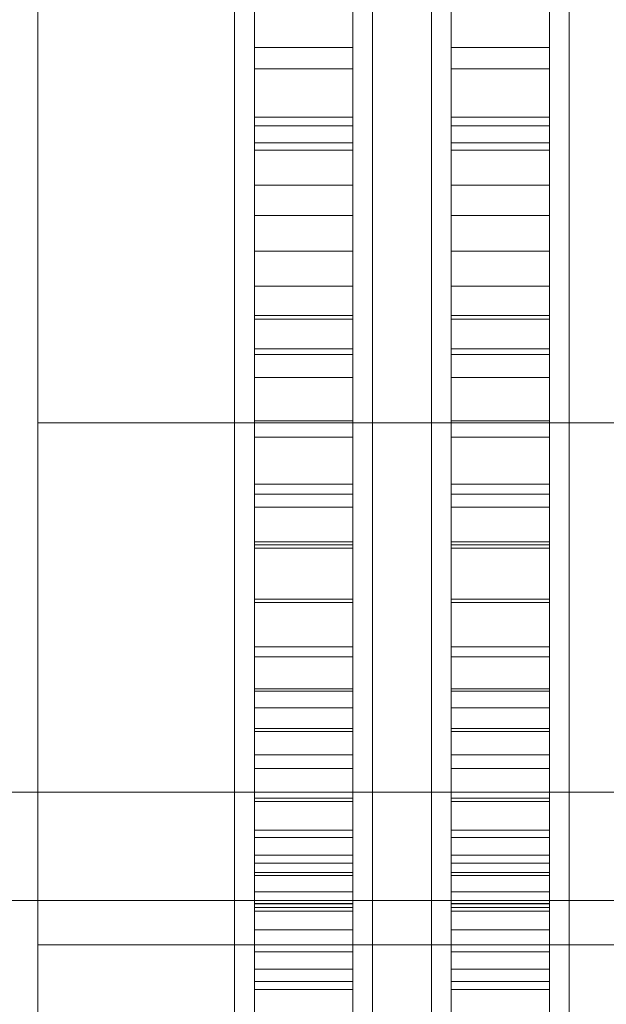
# Model space of a CAD drawing. Header units: millimetres. Extents: x -3490 to 61924, y -72580 to 6847.
# Tile 38 of 256: x -1662 to -1602, y -34514 to -34413. Entities that reach past the tile are written whole.
import ezdxf

# ---------------------------------------------------------------- set-up
doc = ezdxf.new("R2010")
doc.units = ezdxf.units.MM
for name, color, linetype, lineweight in [('COTAS_P', 1, 'Continuous', 0), ('frontal_briquetadora', 7, 'Continuous', 0), ('frontal_tolva', 7, 'Continuous', 0)]:
    doc.layers.add(name, color=color, linetype=linetype, lineweight=lineweight)
doc.dimstyles.new('R19_100', dxfattribs={"dimtxt": 250, "dimasz": 150, "dimexe": 150, "dimexo": 80, "dimgap": 100, "dimtad": 1, "dimtih": 1, "dimtoh": 1, "dimdsep": 46, "dimcen": 0.09, "dimadec": 0, "dimazin": 0, "dimtfac": 1, "dimtdec": 4, "dimtofl": 0, "dimtmove": 0, "dimatfit": 3, "dimfxl": 1, "dimtolj": 1, "dimtzin": 0, "dimarcsym": 0})

# ---------------------------------------------------------------- blocks, each defined once
blk = doc.blocks.new('DIM_R29_52')
at = {"layer": 'COTAS_P'}
for p, q in [((-1750, -34600), (-1600, -34555)), ((2600, -34600), (2450, -34555)), ((-1750, -35500), (-1750, -34600)), ((-1750, -34600), (2600, -34600)), ((-1750, -34600), (-1600, -34645)), ((2600, -34600), (2450, -34645)), ((2600, -35500), (2600, -34600))]:
    blk.add_line(p, q, dxfattribs=at)
blk.add_text('4350 P', height=250, dxfattribs=at).set_placement((425, -34500))

msp = doc.modelspace()

# ---------------------------------------------------------------- linework, layer by layer
at = {"layer": 'frontal_briquetadora'}
for p, q in [((-1660, -34400.738), (-1660, -34413.792)), ((-1660, -34402.775), (-1660, -34421.718)), ((-1640, -34402.775), (-1640, -34421.718)), ((-1626, -34402.775), (-1626, -34421.718)), ((-1620, -34402.775), (-1620, -34421.718)), ((-1606, -34402.775), (-1606, -34421.718)), ((-1640, -34403.151), (-1640, -34422.364)), ((-1626, -34403.151), (-1626, -34422.364)), ((-1620, -34403.151), (-1620, -34422.364)), ((-1606, -34403.151), (-1606, -34422.364)), ((-1638, -34404.063), (-1638, -34424.199)), ((-1628, -34404.063), (-1628, -34424.199)), ((-1618, -34404.063), (-1618, -34424.199)), ((-1608, -34404.063), (-1608, -34424.199)), ((-1638, -34406.032), (-1638, -34426.703)), ((-1628, -34406.032), (-1628, -34426.703)), ((-1618, -34406.032), (-1618, -34426.703)), ((-1608, -34406.032), (-1608, -34426.703)), ((-1640, -34407.646), (-1640, -34426.432)), ((-1626, -34407.646), (-1626, -34426.432)), ((-1620, -34407.646), (-1620, -34426.432)), ((-1606, -34407.646), (-1606, -34426.432)), ((-1660, -34408.633), (-1660, -34427.684)), ((-1640, -34408.633), (-1640, -34427.684)), ((-1626, -34408.633), (-1626, -34427.684)), ((-1620, -34408.633), (-1620, -34427.684)), ((-1606, -34408.633), (-1606, -34427.684)), ((-1638, -34416.256), (-1638, -34409.071)), ((-1628, -34416.256), (-1628, -34409.071)), ((-1618, -34416.256), (-1618, -34409.071)), ((-1608, -34416.256), (-1608, -34409.071)), ((-1638, -34418.428), (-1638, -34410.768)), ((-1628, -34418.428), (-1628, -34410.768)), ((-1618, -34418.428), (-1618, -34410.768)), ((-1608, -34418.428), (-1608, -34410.768)), ((-1660, -34413.792), (-1660, -34423.992)), ((-1638, -34423.318), (-1638, -34416.256)), ((-1638, -34416.256), (-1628, -34416.256)), ((-1628, -34423.318), (-1628, -34416.256)), ((-1618, -34423.318), (-1618, -34416.256)), ((-1618, -34416.256), (-1608, -34416.256)), ((-1608, -34423.318), (-1608, -34416.256)), ((-1638, -34425.957), (-1638, -34418.428)), ((-1638, -34418.428), (-1628, -34418.428)), ((-1628, -34425.957), (-1628, -34418.428)), ((-1618, -34425.957), (-1618, -34418.428)), ((-1618, -34418.428), (-1608, -34418.428)), ((-1608, -34425.957), (-1608, -34418.428)), ((-1660, -34421.718), (-1660, -34439.805)), ((-1640, -34421.718), (-1640, -34439.805)), ((-1626, -34421.718), (-1626, -34439.805)), ((-1620, -34421.718), (-1620, -34439.805)), ((-1606, -34421.718), (-1606, -34439.805)), ((-1640, -34422.364), (-1640, -34440.514)), ((-1626, -34422.364), (-1626, -34440.514)), ((-1620, -34422.364), (-1620, -34440.514)), ((-1606, -34422.364), (-1606, -34440.514)), ((-1660, -34423.992), (-1660, -34430.992)), ((-1638, -34430.23), (-1638, -34423.318)), ((-1638, -34423.318), (-1628, -34423.318)), ((-1628, -34430.23), (-1628, -34423.318)), ((-1618, -34430.23), (-1618, -34423.318)), ((-1618, -34423.318), (-1608, -34423.318)), ((-1608, -34430.23), (-1608, -34423.318)), ((-1638, -34424.199), (-1638, -34443.878)), ((-1638, -34424.199), (-1628, -34424.199)), ((-1628, -34424.199), (-1628, -34443.878)), ((-1618, -34424.199), (-1618, -34443.878)), ((-1618, -34424.199), (-1608, -34424.199)), ((-1608, -34424.199), (-1608, -34443.878)), ((-1638, -34433.326), (-1638, -34425.957)), ((-1638, -34425.957), (-1628, -34425.957)), ((-1628, -34433.326), (-1628, -34425.957)), ((-1618, -34433.326), (-1618, -34425.957)), ((-1618, -34425.957), (-1608, -34425.957)), ((-1608, -34433.326), (-1608, -34425.957)), ((-1640, -34426.432), (-1640, -34444.805)), ((-1638, -34426.703), (-1638, -34446.905)), ((-1638, -34426.703), (-1628, -34426.703)), ((-1628, -34426.703), (-1628, -34446.905)), ((-1626, -34426.432), (-1626, -34444.805)), ((-1620, -34426.432), (-1620, -34444.805)), ((-1618, -34426.703), (-1618, -34446.905)), ((-1618, -34426.703), (-1608, -34426.703)), ((-1608, -34426.703), (-1608, -34446.905)), ((-1606, -34426.432), (-1606, -34444.805)), ((-1660, -34427.684), (-1660, -34446.333)), ((-1640, -34427.684), (-1640, -34446.333)), ((-1626, -34427.684), (-1626, -34446.333)), ((-1620, -34427.684), (-1620, -34446.333)), ((-1606, -34427.684), (-1606, -34446.333)), ((-1660, -34430.992), (-1660, -34434.552)), ((-1638, -34436.967), (-1638, -34430.23)), ((-1638, -34430.23), (-1628, -34430.23)), ((-1628, -34436.967), (-1628, -34430.23)), ((-1618, -34436.967), (-1618, -34430.23)), ((-1618, -34430.23), (-1608, -34430.23)), ((-1608, -34436.967), (-1608, -34430.23)), ((-1660, -34436.432), (-1660, -34431.991)), ((-1638, -34440.509), (-1638, -34433.326)), ((-1638, -34433.326), (-1628, -34433.326)), ((-1628, -34440.509), (-1628, -34433.326)), ((-1618, -34440.509), (-1618, -34433.326)), ((-1618, -34433.326), (-1608, -34433.326)), ((-1608, -34440.509), (-1608, -34433.326)), ((-1660, -34444.435), (-1660, -34436.432)), ((-1638, -34443.503), (-1638, -34436.967)), ((-1638, -34436.967), (-1628, -34436.967)), ((-1628, -34443.503), (-1628, -34436.967)), ((-1618, -34443.503), (-1618, -34436.967)), ((-1618, -34436.967), (-1608, -34436.967)), ((-1608, -34443.503), (-1608, -34436.967)), ((-1660, -34443.861), (-1660, -34438.248)), ((-1660, -34439.805), (-1660, -34456.632)), ((-1640, -34439.805), (-1640, -34456.632)), ((-1626, -34439.805), (-1626, -34456.632)), ((-1620, -34439.805), (-1620, -34456.632)), ((-1606, -34439.805), (-1606, -34456.632)), ((-1640, -34440.514), (-1640, -34457.106)), ((-1638, -34447.477), (-1638, -34440.509)), ((-1638, -34440.509), (-1628, -34440.509)), ((-1628, -34447.477), (-1628, -34440.509)), ((-1626, -34440.514), (-1626, -34457.106)), ((-1620, -34440.514), (-1620, -34457.106)), ((-1618, -34447.477), (-1618, -34440.509)), ((-1618, -34440.509), (-1608, -34440.509)), ((-1608, -34447.477), (-1608, -34440.509)), ((-1606, -34440.514), (-1606, -34457.106)), ((-1660, -34454.633), (-1660, -34443.861)), ((-1638, -34449.815), (-1638, -34443.503)), ((-1638, -34443.503), (-1628, -34443.503)), ((-1638, -34443.878), (-1638, -34463.004)), ((-1638, -34443.878), (-1628, -34443.878)), ((-1628, -34449.815), (-1628, -34443.503)), ((-1628, -34443.878), (-1628, -34463.004)), ((-1618, -34449.815), (-1618, -34443.503)), ((-1618, -34443.503), (-1608, -34443.503)), ((-1618, -34443.878), (-1618, -34463.004)), ((-1618, -34443.878), (-1608, -34443.878)), ((-1608, -34449.815), (-1608, -34443.503)), ((-1608, -34443.878), (-1608, -34463.004)), ((-1660, -34454.414), (-1660, -34444.435)), ((-1640, -34444.805), (-1640, -34462.687)), ((-1626, -34444.805), (-1626, -34462.687)), ((-1620, -34444.805), (-1620, -34462.687)), ((-1606, -34444.805), (-1606, -34462.687)), ((-1660, -34446.333), (-1660, -34464.504)), ((-1640, -34446.333), (-1640, -34464.504)), ((-1638, -34446.905), (-1638, -34466.539)), ((-1638, -34446.905), (-1628, -34446.905)), ((-1628, -34446.905), (-1628, -34466.539)), ((-1626, -34446.333), (-1626, -34464.504)), ((-1620, -34446.333), (-1620, -34464.504)), ((-1618, -34446.905), (-1618, -34466.539)), ((-1618, -34446.905), (-1608, -34446.905)), ((-1608, -34446.905), (-1608, -34466.539)), ((-1606, -34446.333), (-1606, -34464.504)), ((-1638, -34454.206), (-1638, -34447.477)), ((-1638, -34447.477), (-1628, -34447.477)), ((-1628, -34454.206), (-1628, -34447.477)), ((-1618, -34454.206), (-1618, -34447.477)), ((-1618, -34447.477), (-1608, -34447.477)), ((-1608, -34454.206), (-1608, -34447.477)), ((-1638, -34455.877), (-1638, -34449.815)), ((-1638, -34449.815), (-1628, -34449.815)), ((-1628, -34455.877), (-1628, -34449.815)), ((-1618, -34455.877), (-1618, -34449.815)), ((-1618, -34449.815), (-1608, -34449.815)), ((-1608, -34455.877), (-1608, -34449.815)), ((-1660, -34454.414), (-1510, -34454.414)), ((-1660, -34454.414), (-1660, -34464.393)), ((-1660, -34469.69), (-1660, -34454.633)), ((-1638, -34460.669), (-1638, -34454.206)), ((-1638, -34454.206), (-1628, -34454.206)), ((-1628, -34460.669), (-1628, -34454.206)), ((-1618, -34460.669), (-1618, -34454.206)), ((-1618, -34454.206), (-1608, -34454.206)), ((-1608, -34460.669), (-1608, -34454.206)), ((-1638, -34461.668), (-1638, -34455.877)), ((-1638, -34455.877), (-1628, -34455.877)), ((-1628, -34461.668), (-1628, -34455.877)), ((-1618, -34461.668), (-1618, -34455.877)), ((-1618, -34455.877), (-1608, -34455.877)), ((-1608, -34461.668), (-1608, -34455.877)), ((-1660, -34456.632), (-1660, -34471.822)), ((-1640, -34456.632), (-1640, -34471.822)), ((-1626, -34456.632), (-1626, -34471.822)), ((-1620, -34456.632), (-1620, -34471.822)), ((-1606, -34456.632), (-1606, -34471.822)), ((-1640, -34457.106), (-1640, -34471.687)), ((-1626, -34457.106), (-1626, -34471.687)), ((-1620, -34457.106), (-1620, -34471.687)), ((-1606, -34457.106), (-1606, -34471.687)), ((-1638, -34466.843), (-1638, -34460.669)), ((-1638, -34460.669), (-1628, -34460.669)), ((-1628, -34466.843), (-1628, -34460.669)), ((-1618, -34466.843), (-1618, -34460.669)), ((-1618, -34460.669), (-1608, -34460.669)), ((-1608, -34466.843), (-1608, -34460.669)), ((-1638, -34467.166), (-1638, -34461.668)), ((-1638, -34461.668), (-1628, -34461.668)), ((-1628, -34467.166), (-1628, -34461.668)), ((-1618, -34467.166), (-1618, -34461.668)), ((-1618, -34461.668), (-1608, -34461.668)), ((-1608, -34467.166), (-1608, -34461.668)), ((-1640, -34462.687), (-1640, -34480)), ((-1638, -34463.004), (-1638, -34481.485)), ((-1638, -34463.004), (-1628, -34463.004)), ((-1628, -34463.004), (-1628, -34481.485)), ((-1626, -34462.687), (-1626, -34480)), ((-1620, -34462.687), (-1620, -34480)), ((-1618, -34463.004), (-1618, -34481.485)), ((-1618, -34463.004), (-1608, -34463.004)), ((-1608, -34463.004), (-1608, -34481.485)), ((-1606, -34462.687), (-1606, -34480)), ((-1660, -34464.393), (-1660, -34472.396)), ((-1660, -34464.504), (-1660, -34482.122)), ((-1640, -34464.504), (-1640, -34482.122)), ((-1626, -34464.504), (-1626, -34482.122)), ((-1620, -34464.504), (-1620, -34482.122)), ((-1606, -34464.504), (-1606, -34482.122)), ((-1638, -34466.539), (-1638, -34485.511)), ((-1638, -34466.539), (-1628, -34466.539)), ((-1638, -34472.704), (-1638, -34466.843)), ((-1638, -34466.843), (-1628, -34466.843)), ((-1628, -34466.539), (-1628, -34485.511)), ((-1628, -34472.704), (-1628, -34466.843)), ((-1618, -34466.539), (-1618, -34485.511)), ((-1618, -34466.539), (-1608, -34466.539)), ((-1618, -34472.704), (-1618, -34466.843)), ((-1618, -34466.843), (-1608, -34466.843)), ((-1608, -34466.539), (-1608, -34485.511)), ((-1608, -34472.704), (-1608, -34466.843)), ((-1638, -34472.35), (-1638, -34467.166)), ((-1638, -34467.166), (-1628, -34467.166)), ((-1628, -34472.35), (-1628, -34467.166)), ((-1618, -34472.35), (-1618, -34467.166)), ((-1618, -34467.166), (-1608, -34467.166)), ((-1608, -34472.35), (-1608, -34467.166)), ((-1660, -34487.814), (-1660, -34469.69)), ((-1660, -34471.822), (-1660, -34485.038)), ((-1640, -34471.687), (-1640, -34483.86)), ((-1640, -34471.822), (-1640, -34485.038)), ((-1626, -34471.687), (-1626, -34483.86)), ((-1626, -34471.822), (-1626, -34485.038)), ((-1620, -34471.687), (-1620, -34483.86)), ((-1620, -34471.822), (-1620, -34485.038)), ((-1606, -34471.687), (-1606, -34483.86)), ((-1606, -34471.822), (-1606, -34485.038)), ((-1660, -34472.396), (-1660, -34476.837)), ((-1638, -34477.201), (-1638, -34472.35)), ((-1638, -34472.35), (-1628, -34472.35)), ((-1638, -34478.231), (-1638, -34472.704)), ((-1638, -34472.704), (-1628, -34472.704)), ((-1628, -34477.201), (-1628, -34472.35)), ((-1628, -34478.231), (-1628, -34472.704)), ((-1618, -34477.201), (-1618, -34472.35)), ((-1618, -34472.35), (-1608, -34472.35)), ((-1618, -34478.231), (-1618, -34472.704)), ((-1618, -34472.704), (-1608, -34472.704)), ((-1608, -34477.201), (-1608, -34472.35)), ((-1608, -34478.231), (-1608, -34472.704)), ((-1638, -34481.701), (-1638, -34477.201)), ((-1638, -34477.201), (-1628, -34477.201)), ((-1628, -34481.701), (-1628, -34477.201)), ((-1618, -34481.701), (-1618, -34477.201)), ((-1618, -34477.201), (-1608, -34477.201)), ((-1608, -34481.701), (-1608, -34477.201)), ((-1638, -34483.403), (-1638, -34478.231)), ((-1638, -34478.231), (-1628, -34478.231)), ((-1628, -34483.403), (-1628, -34478.231)), ((-1618, -34483.403), (-1618, -34478.231)), ((-1618, -34478.231), (-1608, -34478.231)), ((-1608, -34483.403), (-1608, -34478.231)), ((-1640, -34480), (-1640, -34496.671)), ((-1626, -34480), (-1626, -34496.671)), ((-1620, -34480), (-1620, -34496.671)), ((-1606, -34480), (-1606, -34496.671)), ((-1660, -34482.122), (-1660, -34499.116)), ((-1640, -34482.122), (-1640, -34499.116)), ((-1638, -34481.485), (-1638, -34499.229)), ((-1638, -34481.485), (-1628, -34481.485)), ((-1638, -34485.833), (-1638, -34481.701)), ((-1638, -34481.701), (-1628, -34481.701)), ((-1628, -34481.485), (-1628, -34499.229)), ((-1628, -34485.833), (-1628, -34481.701)), ((-1626, -34482.122), (-1626, -34499.116)), ((-1620, -34482.122), (-1620, -34499.116)), ((-1618, -34481.485), (-1618, -34499.229)), ((-1618, -34481.485), (-1608, -34481.485)), ((-1618, -34485.833), (-1618, -34481.701)), ((-1618, -34481.701), (-1608, -34481.701)), ((-1608, -34481.485), (-1608, -34499.229)), ((-1608, -34485.833), (-1608, -34481.701)), ((-1606, -34482.122), (-1606, -34499.116)), ((-1640, -34483.86), (-1640, -34493.293)), ((-1638, -34488.2), (-1638, -34483.403)), ((-1638, -34483.403), (-1628, -34483.403)), ((-1628, -34488.2), (-1628, -34483.403)), ((-1626, -34483.86), (-1626, -34493.293)), ((-1620, -34483.86), (-1620, -34493.293)), ((-1618, -34488.2), (-1618, -34483.403)), ((-1618, -34483.403), (-1608, -34483.403)), ((-1608, -34488.2), (-1608, -34483.403)), ((-1606, -34483.86), (-1606, -34493.293)), ((-1660, -34485.038), (-1660, -34495.983)), ((-1640, -34485.038), (-1640, -34495.983)), ((-1626, -34485.038), (-1626, -34495.983)), ((-1620, -34485.038), (-1620, -34495.983)), ((-1606, -34485.038), (-1606, -34495.983)), ((-1638, -34485.511), (-1638, -34503.727)), ((-1638, -34485.511), (-1628, -34485.511)), ((-1638, -34489.581), (-1638, -34485.833)), ((-1638, -34485.833), (-1628, -34485.833)), ((-1628, -34485.511), (-1628, -34503.727)), ((-1628, -34489.581), (-1628, -34485.833)), ((-1618, -34485.511), (-1618, -34503.727)), ((-1618, -34485.511), (-1608, -34485.511)), ((-1618, -34489.581), (-1618, -34485.833)), ((-1618, -34485.833), (-1608, -34485.833)), ((-1608, -34485.511), (-1608, -34503.727)), ((-1608, -34489.581), (-1608, -34485.833)), ((-1660, -34507.535), (-1660, -34487.814)), ((-1638, -34492.605), (-1638, -34488.2)), ((-1638, -34488.2), (-1628, -34488.2)), ((-1628, -34492.605), (-1628, -34488.2)), ((-1618, -34492.605), (-1618, -34488.2)), ((-1618, -34488.2), (-1608, -34488.2)), ((-1608, -34492.605), (-1608, -34488.2)), ((-1638, -34492.931), (-1638, -34489.581)), ((-1638, -34489.581), (-1628, -34489.581)), ((-1628, -34492.931), (-1628, -34489.581)), ((-1618, -34492.931), (-1618, -34489.581)), ((-1618, -34489.581), (-1608, -34489.581)), ((-1608, -34492.931), (-1608, -34489.581)), ((-1638, -34496.601), (-1638, -34492.605)), ((-1638, -34492.605), (-1628, -34492.605)), ((-1638, -34495.871), (-1638, -34492.931)), ((-1638, -34492.931), (-1628, -34492.931)), ((-1628, -34496.601), (-1628, -34492.605)), ((-1628, -34495.871), (-1628, -34492.931)), ((-1618, -34496.601), (-1618, -34492.605)), ((-1618, -34492.605), (-1608, -34492.605)), ((-1618, -34495.871), (-1618, -34492.931)), ((-1618, -34492.931), (-1608, -34492.931)), ((-1608, -34496.601), (-1608, -34492.605)), ((-1608, -34495.871), (-1608, -34492.931)), ((-1640, -34493.293), (-1640, -34499.728)), ((-1626, -34493.293), (-1626, -34499.728)), ((-1620, -34493.293), (-1620, -34499.728)), ((-1606, -34493.293), (-1606, -34499.728)), ((-1660, -34495.983), (-1660, -34504.414)), ((-1640, -34495.983), (-1640, -34504.414)), ((-1638, -34498.39), (-1638, -34495.871)), ((-1638, -34495.871), (-1628, -34495.871)), ((-1628, -34498.39), (-1628, -34495.871)), ((-1626, -34495.983), (-1626, -34504.414)), ((-1620, -34495.983), (-1620, -34504.414)), ((-1618, -34498.39), (-1618, -34495.871)), ((-1618, -34495.871), (-1608, -34495.871)), ((-1608, -34498.39), (-1608, -34495.871)), ((-1606, -34495.983), (-1606, -34504.414)), ((-1640, -34496.671), (-1640, -34512.628)), ((-1638, -34500.173), (-1638, -34496.601)), ((-1638, -34496.601), (-1628, -34496.601)), ((-1628, -34500.173), (-1628, -34496.601)), ((-1626, -34496.671), (-1626, -34512.628)), ((-1620, -34496.671), (-1620, -34512.628)), ((-1618, -34500.173), (-1618, -34496.601)), ((-1618, -34496.601), (-1608, -34496.601)), ((-1608, -34500.173), (-1608, -34496.601)), ((-1606, -34496.671), (-1606, -34512.628)), ((-1660, -34499.116), (-1660, -34515.414)), ((-1640, -34499.116), (-1640, -34515.414)), ((-1638, -34500.479), (-1638, -34498.39)), ((-1638, -34498.39), (-1628, -34498.39)), ((-1628, -34500.479), (-1628, -34498.39)), ((-1626, -34499.116), (-1626, -34515.414)), ((-1620, -34499.116), (-1620, -34515.414)), ((-1618, -34500.479), (-1618, -34498.39)), ((-1618, -34498.39), (-1608, -34498.39)), ((-1608, -34500.479), (-1608, -34498.39)), ((-1606, -34499.116), (-1606, -34515.414)), ((-1640, -34499.728), (-1640, -34502.99)), ((-1638, -34499.229), (-1638, -34516.153)), ((-1638, -34499.229), (-1628, -34499.229)), ((-1628, -34499.229), (-1628, -34516.153)), ((-1626, -34499.728), (-1626, -34502.99)), ((-1620, -34499.728), (-1620, -34502.99)), ((-1618, -34499.229), (-1618, -34516.153)), ((-1618, -34499.229), (-1608, -34499.229)), ((-1608, -34499.229), (-1608, -34516.153)), ((-1606, -34499.728), (-1606, -34502.99)), ((-1638, -34503.307), (-1638, -34500.173)), ((-1638, -34500.173), (-1628, -34500.173)), ((-1638, -34502.128), (-1638, -34500.479)), ((-1638, -34500.479), (-1628, -34500.479)), ((-1628, -34503.307), (-1628, -34500.173)), ((-1628, -34502.128), (-1628, -34500.479)), ((-1618, -34503.307), (-1618, -34500.173)), ((-1618, -34500.173), (-1608, -34500.173)), ((-1618, -34502.128), (-1618, -34500.479)), ((-1618, -34500.479), (-1608, -34500.479)), ((-1608, -34503.307), (-1608, -34500.173)), ((-1608, -34502.128), (-1608, -34500.479)), ((-1638, -34503.333), (-1638, -34502.128)), ((-1638, -34502.128), (-1628, -34502.128)), ((-1628, -34503.333), (-1628, -34502.128)), ((-1618, -34503.333), (-1618, -34502.128)), ((-1618, -34502.128), (-1608, -34502.128)), ((-1608, -34503.333), (-1608, -34502.128)), ((-1638, -34505.993), (-1638, -34503.307)), ((-1638, -34503.307), (-1628, -34503.307)), ((-1638, -34504.089), (-1638, -34503.333)), ((-1638, -34503.333), (-1628, -34503.333)), ((-1638, -34503.727), (-1638, -34521.1)), ((-1638, -34503.727), (-1628, -34503.727)), ((-1638, -34630.227), (-1638, -34504.089)), ((-1638, -34504.089), (-1628, -34504.089)), ((-1628, -34505.993), (-1628, -34503.307)), ((-1628, -34504.089), (-1628, -34503.333)), ((-1628, -34503.727), (-1628, -34521.1)), ((-1628, -34630.227), (-1628, -34504.089)), ((-1618, -34505.993), (-1618, -34503.307)), ((-1618, -34503.307), (-1608, -34503.307)), ((-1618, -34504.089), (-1618, -34503.333)), ((-1618, -34503.333), (-1608, -34503.333)), ((-1618, -34503.727), (-1618, -34521.1)), ((-1618, -34503.727), (-1608, -34503.727)), ((-1618, -34630.227), (-1618, -34504.089)), ((-1618, -34504.089), (-1608, -34504.089)), ((-1608, -34505.993), (-1608, -34503.307)), ((-1608, -34504.089), (-1608, -34503.333)), ((-1608, -34503.727), (-1608, -34521.1)), ((-1608, -34630.227), (-1608, -34504.089)), ((-1660, -34504.414), (-1660, -34510.141)), ((-1640, -34504.414), (-1640, -34510.141)), ((-1626, -34504.414), (-1626, -34510.141)), ((-1620, -34504.414), (-1620, -34510.141)), ((-1606, -34504.414), (-1606, -34510.141)), ((-1638, -34508.219), (-1638, -34505.993)), ((-1638, -34505.993), (-1628, -34505.993)), ((-1628, -34508.219), (-1628, -34505.993)), ((-1618, -34508.219), (-1618, -34505.993)), ((-1618, -34505.993), (-1608, -34505.993)), ((-1608, -34508.219), (-1608, -34505.993)), ((-1660, -34507.535), (-1510, -34507.535)), ((-1660, -34507.535), (-1660, -34527.256)), ((-1638, -34509.978), (-1638, -34508.219)), ((-1638, -34508.219), (-1628, -34508.219)), ((-1628, -34509.978), (-1628, -34508.219)), ((-1618, -34509.978), (-1618, -34508.219)), ((-1618, -34508.219), (-1608, -34508.219)), ((-1608, -34509.978), (-1608, -34508.219)), ((-1660, -34510.141), (-1660, -34513.036)), ((-1640, -34510.141), (-1640, -34513.036)), ((-1638, -34511.263), (-1638, -34509.978)), ((-1638, -34509.978), (-1628, -34509.978)), ((-1628, -34511.263), (-1628, -34509.978)), ((-1626, -34510.141), (-1626, -34513.036)), ((-1620, -34510.141), (-1620, -34513.036)), ((-1618, -34511.263), (-1618, -34509.978)), ((-1618, -34509.978), (-1608, -34509.978)), ((-1608, -34511.263), (-1608, -34509.978)), ((-1606, -34510.141), (-1606, -34513.036)), ((-1638, -34512.069), (-1638, -34511.263)), ((-1638, -34511.263), (-1628, -34511.263)), ((-1638, -34638.207), (-1638, -34512.069)), ((-1638, -34512.069), (-1628, -34512.069)), ((-1628, -34512.069), (-1628, -34511.263)), ((-1628, -34638.207), (-1628, -34512.069)), ((-1618, -34512.069), (-1618, -34511.263)), ((-1618, -34511.263), (-1608, -34511.263)), ((-1618, -34638.207), (-1618, -34512.069)), ((-1618, -34512.069), (-1608, -34512.069)), ((-1608, -34512.069), (-1608, -34511.263)), ((-1608, -34638.207), (-1608, -34512.069)), ((-1640, -34512.628), (-1640, -34527.804)), ((-1626, -34512.628), (-1626, -34527.804)), ((-1620, -34512.628), (-1620, -34527.804)), ((-1606, -34512.628), (-1606, -34527.804))]:
    msp.add_line(p, q, dxfattribs=at)
at = {"layer": 'frontal_tolva'}
for p, q in [((-1821.5, -34492), (1821.5, -34492)), ((-1821.5, -34503), (1821.5, -34503))]:
    msp.add_line(p, q, dxfattribs=at)

# ---------------------------------------------------------------- dimensions: what is measured, and where the dimension line sits
at = {"layer": 'COTAS_P'}
dim = msp.add_aligned_dim(p1=(-1750, -35500), p2=(2600, -35500), distance=900, text='<> P', dimstyle='R19_100', dxfattribs=at)
dim.commit()
dim.dimension.update_dxf_attribs({"geometry": 'DIM_R29_52', "text_midpoint": (425, -34600)})

doc.saveas('drawing.dxf')
